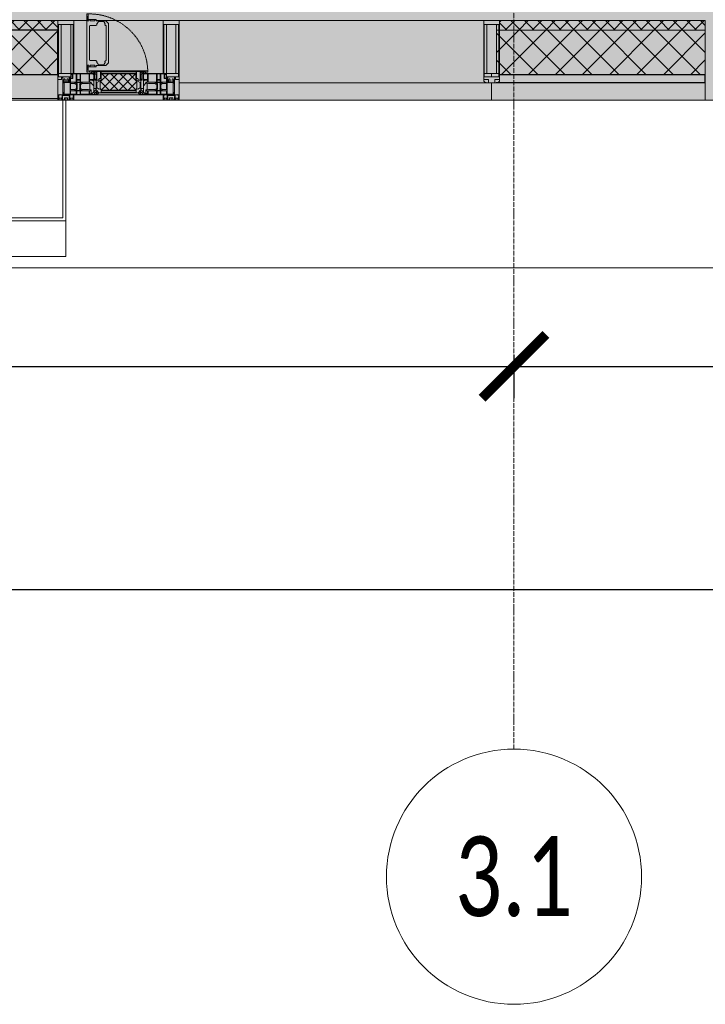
# Model space of a CAD drawing. Header units: millimetres. Extents: x -88210283 to 7466349, y -86687 to 22351.
# Tile 23 of 256: x 42768 to 44918, y -52569 to -49482. Entities that reach past the tile are written whole.
import ezdxf

# ---------------------------------------------------------------- set-up
doc = ezdxf.new("R2010")
doc.units = ezdxf.units.MM
doc.linetypes.add('-D1-02х01', pattern=[3, 2, -1])
doc.linetypes.add('-D1d1-15x02', pattern=[19, 15, -2, 0, -2])
doc.layers.get('Defpoints').update_dxf_attribs({"color": 31})
for name, color, linetype, lineweight in [('_0', 7, 'Continuous', 13), ('A-200-M_WALL', 7, 'Continuous', 5), ('A-200-M_WALL_PAT', 7, 'Continuous', 5), ('A-214-M_CURT_WALL', 7, 'Continuous', 5), ('A-215-M_CURT_PANEL', 7, 'Continuous', 5), ('A-280-M_COLUMN', 7, 'Continuous', 5), ('A-314-M_WINDOW', 7, 'Continuous', 5), ('Z-060-M_DETAIL', 7, 'Continuous', 5), ('Ограждение', 7, 'Continuous', 5), ('Оси', 7, 'Continuous', 5), ('Поручни', 7, 'Continuous', 5)]:
    doc.layers.add(name, color=color, linetype=linetype, lineweight=lineweight)
doc.styles.add('Calibri Light', font='Calibri light.ttf', dxfattribs={"width": 0.75, "height": 250})
doc.styles.add('fl_iso paper', font='isocpeur.ttf', dxfattribs={"width": 0.8, "oblique": 10})
doc.dimstyles.new('In tre 1_100', dxfattribs={"dimscale": 100, "dimtxt": 2.5, "dimasz": 2, "dimexe": 1, "dimexo": 0.7, "dimgap": 0.6, "dimtad": 1, "dimdec": 0, "dimrnd": 5, "dimzin": 0, "dimdsep": 46, "dimtxsty": 'fl_iso paper', "dimblk": 'ARCHTICK', "dimcen": 0, "dimdle": 1, "dimadec": 0, "dimazin": 0, "dimtfac": 1, "dimtdec": 0, "dimtofl": 0, "dimtmove": 1, "dimatfit": 3, "dimldrblk": 'DOT', "dimfxl": 40, "dimtfillclr": 256, "dimtolj": 1, "dimtzin": 0, "dimarcsym": 1})
pattern_1 = [(45, (0, 0), (-21.2132, 21.2132), []), (135, (0, 0), (-21.2132, -21.2132), [])]
pattern_2 = [(45, (0, 0), (-42.4264, 42.4264), []), (135, (0, 0), (-42.4264, -42.4264), [])]

# ---------------------------------------------------------------- blocks, each defined once
blk = doc.blocks.new('A_PAN_Створка - 383мм-V22-50_AS_Plan_15')
at = {"layer": 'A-215-M_CURT_PANEL'}
h = blk.add_hatch(dxfattribs=at)
h.set_pattern_fill('FP_21', color=256, style=0, pattern_type=2)
h.set_pattern_definition([(225, (6900, -754.981), (14.142136, -14.142136), []), (315, (6900, -754.981), (14.142136, 14.142136), [])])
h.paths.add_polyline_path([(38.8, -31.8), (-54.5, -31.8), (-54.9, -34.1), (-57.2, -36.4), (-57.2, -60.8), (-54.6, -63.4), (-53.6, -82.7), (54.6, -81.8), (54.6, -63.4), (57.2, -60.8), (57.2, -36.4), (54.9, -34.1), (54.5, -31.8)])
at = {"layer": 'A-314-M_WINDOW'}
for p, q in [((-67.9, -17), (-171, -17)), ((-171, -17), (-171, -57)), ((-171, -18.5), (-153.5, -18.5)), ((-153.5, -18.5), (-152, -20)), ((-152, -20), (-152, -73.5)), ((-150.5, -17), (-150.5, -29.4)), ((-132.4, -18.6), (-150.5, -18.6)), ((-150.5, -29.4), (-132.4, -29.4)), ((-132.4, -29.4), (-132.4, -18.6)), ((-131, -18.2), (-131, -29.5)), ((-120.8, -18.2), (-131, -18.2)), ((-131, -29.5), (-120.8, -29.5)), ((-120.8, -18.2), (-120.8, -29.5)), ((-119.3, -18.6), (-92.5, -18.6)), ((-119.3, -29.4), (-119.3, -18.6)), ((-92.5, -29.4), (-119.3, -29.4)), ((-92.5, -18.6), (-92.5, -29.4)), ((-90.8, -18.5), (-90.8, -29.4)), ((-87.3, -18.5), (-90.8, -18.5)), ((-90.8, -29.4), (-85.9, -29.4)), ((-87.3, -20.4), (-87.3, -18.5)), ((-87.3, -20.4), (-87.3, -21.9)), ((-84.8, -20.4), (-87.3, -20.4)), ((-87.3, -21.9), (-85.9, -21.9)), ((-85.9, -18.2), (-85.9, -20.4)), ((-75.9, -18.2), (-85.9, -18.2)), ((-85.9, -21.9), (-85.9, -29.4)), ((-85.9, -29.4), (-85.9, -32.5)), ((-83.4, -20.4), (-84.8, -20.4)), ((-70, -33.8), (-83.4, -20.4)), ((-78, -84), (-78, -23.5)), ((-78, -23.5), (-67.9, -23.5)), ((-75.9, -21.5), (-75.9, -18.2)), ((-75.9, -21.5), (-75.9, -23.5)), ((-74.9, -21.5), (-75.9, -21.5)), ((-75.9, -23.5), (-73, -23.5)), ((-74.9, -17.9), (-74.9, -21.5)), ((-68.9, -17.9), (-74.9, -17.9)), ((-67.2, -29.3), (-73, -23.5)), ((-61.4, -23.5), (-70, -32.1)), ((-68.9, -21.5), (-68.9, -17.9)), ((-67.9, -21.5), (-68.9, -21.5)), ((67.9, -17), (-67.9, -17)), ((-61.4, -23.5), (-67.9, -17)), ((-67.9, -17), (-67.9, -23.5)), ((-67.9, -17), (67.9, -17)), ((-67.9, -21.5), (-67.9, -23.5)), ((-67.9, -23.5), (-64.6, -26.8)), ((-67.9, -23.5), (-64.6, -26.8)), ((-64.6, -26.8), (-67.2, -29.3)), ((-64.6, -26.8), (-61.4, -23.5)), ((61.4, -23.5), (-61.4, -23.5)), ((67.9, -17), (61.4, -23.5)), ((70, -32.1), (61.4, -23.5)), ((61.4, -23.5), (64.6, -26.8)), ((67.9, -23.5), (64.6, -26.8)), ((64.6, -26.8), (67.9, -23.5)), ((64.6, -26.8), (67.2, -29.3)), ((67.2, -29.3), (73, -23.5)), ((67.9, -23.5), (67.9, -17)), ((171, -17), (67.9, -17)), ((67.9, -21.5), (67.9, -23.5)), ((67.9, -21.5), (68.9, -21.5)), ((67.9, -23.5), (78, -23.5)), ((68.9, -17.9), (74.9, -17.9)), ((68.9, -21.5), (68.9, -17.9)), ((70, -33.8), (83.4, -20.4)), ((75.9, -23.5), (73, -23.5)), ((74.9, -17.9), (74.9, -21.5)), ((74.9, -21.5), (75.9, -21.5)), ((75.9, -18.2), (85.9, -18.2)), ((75.9, -21.5), (75.9, -18.2)), ((75.9, -21.5), (75.9, -23.5)), ((78, -23.5), (78, -84)), ((83.4, -20.4), (84.8, -20.4)), ((84.8, -20.4), (87.3, -20.4)), ((85.9, -18.2), (85.9, -20.4)), ((85.9, -21.9), (85.9, -29.4)), ((87.3, -21.9), (85.9, -21.9)), ((85.9, -29.4), (85.9, -32.5)), ((90.8, -29.4), (85.9, -29.4)), ((87.3, -18.5), (90.8, -18.5)), ((87.3, -20.4), (87.3, -18.5)), ((87.3, -20.4), (87.3, -21.9)), ((90.8, -18.5), (90.8, -29.4)), ((92.5, -18.6), (92.5, -29.4)), ((119.3, -18.6), (92.5, -18.6)), ((92.5, -29.4), (119.3, -29.4)), ((119.3, -29.4), (119.3, -18.6)), ((120.8, -18.2), (120.8, -29.5)), ((120.8, -18.2), (131, -18.2)), ((131, -29.5), (120.8, -29.5)), ((131, -18.2), (131, -29.5)), ((132.4, -18.6), (150.5, -18.6)), ((132.4, -29.4), (132.4, -18.6)), ((150.5, -29.4), (132.4, -29.4)), ((150.5, -17), (150.5, -29.4)), ((153.5, -18.5), (152, -20)), ((152, -20), (152, -73.5)), ((171, -18.5), (153.5, -18.5)), ((171, -57), (171, -17)), ((-171, -55.5), (-152, -55.5)), ((-171, -57), (-156, -57)), ((-153, -60), (-153, -73.5)), ((-150.5, -33.6), (-150.5, -68)), ((-136.3, -33.6), (-150.5, -33.6)), ((-136.4, -52.4), (-150.5, -52.4)), ((-150.5, -56.6), (-132.4, -56.6)), ((-137.2, -31), (-135.8, -35)), ((-132.5, -31), (-137.2, -31)), ((-137.2, -54.8), (-135.8, -50.8)), ((-132.5, -54.8), (-137.2, -54.8)), ((-132.1, -36.8), (-135.8, -35)), ((-132.1, -49), (-135.8, -50.8)), ((-132.5, -31.9), (-133.4, -33.7)), ((-133.4, -33.7), (-130.1, -35.3)), ((-133.4, -52), (-130.1, -50.4)), ((-132.5, -53.8), (-133.4, -52)), ((-132.5, -31.9), (-132.5, -31)), ((-132.5, -53.8), (-132.5, -54.8)), ((-132.4, -56.6), (-132.4, -82.5)), ((-132.1, -49), (-132.1, -36.8)), ((-131, -30.9), (-131, -33)), ((-120.8, -30.9), (-131, -30.9)), ((-129.4, -34.6), (-131, -33)), ((-129.4, -51.1), (-131, -52.7)), ((-131, -55.1), (-131, -52.7)), ((-120.8, -55.1), (-131, -55.1)), ((-131, -56.5), (-131, -62.6)), ((-131, -56.5), (-120.8, -56.5)), ((-130.1, -35.3), (-129.4, -34.6)), ((-130.1, -35.3), (-130.1, -50.4)), ((-130.1, -50.4), (-129.4, -51.1)), ((-122.4, -34.6), (-120.8, -33)), ((-121.7, -35.3), (-122.4, -34.6)), ((-121.7, -50.4), (-122.4, -51.1)), ((-122.4, -51.1), (-120.8, -52.7)), ((-118.4, -33.7), (-121.7, -35.3)), ((-121.7, -35.3), (-121.7, -50.4)), ((-118.4, -52), (-121.7, -50.4)), ((-120.8, -30.9), (-120.8, -33)), ((-120.8, -55.1), (-120.8, -52.7)), ((-120.8, -56.5), (-120.8, -62.6)), ((-119.7, -36.8), (-115.9, -35)), ((-119.7, -49), (-119.7, -36.8)), ((-119.7, -49), (-115.9, -50.8)), ((-119.3, -31), (-114.6, -31)), ((-119.3, -31.9), (-119.3, -31)), ((-119.3, -31.9), (-118.4, -33.7)), ((-119.3, -53.8), (-118.4, -52)), ((-119.3, -53.8), (-119.3, -54.8)), ((-119.3, -54.8), (-114.6, -54.8)), ((-119.3, -56.6), (-119.3, -82.5)), ((-92.5, -56.6), (-119.3, -56.6)), ((-114.6, -31), (-115.9, -35)), ((-114.6, -54.8), (-115.9, -50.8)), ((-94.1, -33.5), (-115.4, -33.5)), ((-94.1, -52.5), (-115.3, -52.5)), ((-89.9, -35.1), (-94.1, -33.5)), ((-89.9, -50.9), (-94.1, -52.5)), ((-92.5, -56.6), (-92.5, -82.5)), ((-90.8, -56.6), (-85.9, -56.6)), ((-90.8, -62.7), (-90.8, -56.6)), ((-89.9, -32.5), (-89.9, -35.1)), ((-85.9, -32.5), (-89.9, -32.5)), ((-89.9, -35.1), (-89.9, -50.9)), ((-89.9, -52.2), (-89.9, -50.9)), ((-89.9, -52.2), (-88.6, -53.5)), ((-85.9, -53.5), (-88.6, -53.5)), ((-85.9, -53.5), (-78, -45.6)), ((-85.9, -56.6), (-85.9, -53.5)), ((-80.4, -61.1), (-80.4, -62.7)), ((-78, -61.1), (-80.4, -61.1)), ((-78, -36.8), (-70, -36.8)), ((-78, -45.6), (-78, -36.8)), ((-78, -66.1), (-78, -61.1)), ((-70, -32.1), (-70, -62.5)), ((-70, -36.8), (-70, -33.8)), ((70, -62.5), (70, -32.1)), ((70, -36.8), (70, -33.8)), ((78, -36.8), (70, -36.8)), ((78, -45.6), (78, -36.8)), ((85.9, -53.5), (78, -45.6)), ((78, -61.1), (80.4, -61.1)), ((78, -66.1), (78, -61.1)), ((80.4, -61.1), (80.4, -62.7)), ((85.9, -32.5), (89.9, -32.5)), ((85.9, -53.5), (88.6, -53.5)), ((85.9, -56.6), (85.9, -53.5)), ((90.8, -56.6), (85.9, -56.6)), ((89.9, -52.2), (88.6, -53.5)), ((89.9, -32.5), (89.9, -35.1)), ((89.9, -35.1), (94.1, -33.5)), ((89.9, -35.1), (89.9, -50.9)), ((89.9, -50.9), (94.1, -52.5)), ((89.9, -52.2), (89.9, -50.9)), ((90.8, -62.7), (90.8, -56.6)), ((92.5, -56.6), (119.3, -56.6)), ((92.5, -56.6), (92.5, -82.5)), ((94.1, -33.5), (115.4, -33.5)), ((94.1, -52.5), (115.3, -52.5)), ((114.6, -31), (115.9, -35)), ((119.3, -31), (114.6, -31)), ((114.6, -54.8), (115.9, -50.8)), ((119.3, -54.8), (114.6, -54.8)), ((119.7, -36.8), (115.9, -35)), ((119.7, -49), (115.9, -50.8)), ((119.3, -31.9), (118.4, -33.7)), ((118.4, -33.7), (121.7, -35.3)), ((118.4, -52), (121.7, -50.4)), ((119.3, -53.8), (118.4, -52)), ((119.3, -31.9), (119.3, -31)), ((119.3, -53.8), (119.3, -54.8)), ((119.3, -56.6), (119.3, -82.5)), ((119.7, -49), (119.7, -36.8)), ((120.8, -30.9), (120.8, -33)), ((120.8, -30.9), (131, -30.9)), ((122.4, -34.6), (120.8, -33)), ((122.4, -51.1), (120.8, -52.7)), ((120.8, -55.1), (120.8, -52.7)), ((120.8, -55.1), (131, -55.1)), ((120.8, -56.5), (120.8, -62.6)), ((131, -56.5), (120.8, -56.5)), ((121.7, -35.3), (122.4, -34.6)), ((121.7, -35.3), (121.7, -50.4)), ((121.7, -50.4), (122.4, -51.1)), ((129.4, -34.6), (131, -33)), ((130.1, -35.3), (129.4, -34.6)), ((130.1, -50.4), (129.4, -51.1)), ((129.4, -51.1), (131, -52.7)), ((133.4, -33.7), (130.1, -35.3)), ((130.1, -35.3), (130.1, -50.4)), ((133.4, -52), (130.1, -50.4)), ((131, -30.9), (131, -33)), ((131, -55.1), (131, -52.7)), ((131, -56.5), (131, -62.6)), ((132.1, -36.8), (135.8, -35)), ((132.1, -49), (132.1, -36.8)), ((132.1, -49), (135.8, -50.8)), ((150.5, -56.6), (132.4, -56.6)), ((132.4, -56.6), (132.4, -82.5)), ((132.5, -31), (137.2, -31)), ((132.5, -31.9), (132.5, -31)), ((132.5, -31.9), (133.4, -33.7)), ((132.5, -53.8), (133.4, -52)), ((132.5, -53.8), (132.5, -54.8)), ((132.5, -54.8), (137.2, -54.8)), ((137.2, -31), (135.8, -35)), ((137.2, -54.8), (135.8, -50.8)), ((136.3, -33.6), (150.5, -33.6)), ((136.4, -52.4), (150.5, -52.4)), ((150.5, -33.6), (150.5, -68)), ((171, -55.5), (152, -55.5)), ((153, -73.5), (153, -60)), ((156, -57), (171, -57)), ((-153, -73.5), (-150, -73.5)), ((-150.5, -68), (-143.5, -68)), ((-150.5, -69.5), (-150.5, -73.5)), ((-145, -69.5), (-150.5, -69.5)), ((-150, -73.5), (-150, -84)), ((-150, -84), (-78, -84)), ((-148.5, -81), (-148.5, -82.5)), ((-143.5, -81), (-148.5, -81)), ((-148.5, -82.5), (-132.4, -82.5)), ((-145, -69.5), (-145, -79.5)), ((-143.5, -68), (-143.5, -81)), ((-120.8, -62.6), (-131, -62.6)), ((-131, -64.6), (-120.8, -64.6)), ((-131, -82.5), (-131, -64.6)), ((-131, -82.5), (-120.8, -82.5)), ((-120.8, -82.5), (-120.8, -64.6)), ((-119.3, -82.5), (-92.5, -82.5)), ((-73.9, -87.5), (-91.5, -87.5)), ((-91.5, -87.5), (-91.5, -92)), ((-91.5, -92), (91.5, -92)), ((-80.4, -62.7), (-90.8, -62.7)), ((-90.8, -64.6), (-90.8, -82.5)), ((-80.1, -64.6), (-90.8, -64.6)), ((-90.8, -82.5), (-79.5, -82.5)), ((-78, -84), (-85, -84)), ((-85, -84), (-85, -87.5)), ((-85, -87.5), (-78, -87.5)), ((-80.1, -66.1), (-80.1, -64.6)), ((-78, -66.1), (-80.1, -66.1)), ((-79.5, -80.6), (-78, -80.6)), ((-79.5, -82.5), (-79.5, -80.6)), ((-78, -87.5), (-78, -84)), ((-78, -84), (-73.9, -84)), ((-70, -62.5), (-73.9, -62.5)), ((-73.9, -62.5), (-73.9, -87.5)), ((73.9, -62.5), (70, -62.5)), ((73.9, -87.5), (73.9, -62.5)), ((73.9, -84), (78, -84)), ((91.5, -87.5), (73.9, -87.5)), ((78, -66.1), (80.1, -66.1)), ((79.5, -80.6), (78, -80.6)), ((78, -87.5), (78, -84)), ((78, -84), (85, -84)), ((78, -84), (150, -84)), ((85, -87.5), (78, -87.5)), ((79.5, -82.5), (79.5, -80.6)), ((90.8, -82.5), (79.5, -82.5)), ((80.1, -64.6), (90.8, -64.6)), ((80.1, -66.1), (80.1, -64.6)), ((80.4, -62.7), (90.8, -62.7)), ((85, -84), (85, -87.5)), ((90.8, -64.6), (90.8, -82.5)), ((91.5, -92), (91.5, -87.5)), ((119.3, -82.5), (92.5, -82.5)), ((120.8, -62.6), (131, -62.6)), ((120.8, -82.5), (120.8, -64.6)), ((131, -64.6), (120.8, -64.6)), ((131, -82.5), (120.8, -82.5)), ((131, -82.5), (131, -64.6)), ((148.5, -82.5), (132.4, -82.5)), ((143.5, -68), (143.5, -81)), ((150.5, -68), (143.5, -68)), ((143.5, -81), (148.5, -81)), ((145, -69.5), (150.5, -69.5)), ((145, -69.5), (145, -79.5)), ((148.5, -81), (148.5, -82.5)), ((150, -84), (150, -73.5)), ((150, -73.5), (153, -73.5)), ((150.5, -69.5), (150.5, -73.5))]:
    blk.add_line(p, q, dxfattribs=at)
for centre, start, end in [((-156, -60), 0, 90), ((156, -60), 90, 180)]:
    blk.add_arc(centre, 3, start, end, dxfattribs=at)
at = {"layer": 'A-314-M_WINDOW', "linetype": '-D1-02х01'}
blk.add_arc((91.4, -87.5), 183, 181.4091, 271.1445, dxfattribs=at)
at = {"layer": 'Z-060-M_DETAIL'}
for p, q in [((-70, -32.1), (-61.4, -23.5)), ((61.4, -23.5), (-61.4, -23.5)), ((-54.9, -25.8), (-53.9, -24.8)), ((-54.9, -29.5), (-54.9, -25.8)), ((-53.9, -30.5), (-54.9, -29.5)), ((-53.9, -24.8), (53.9, -24.8)), ((53.9, -30.5), (-53.9, -30.5)), ((54.9, -25.8), (53.9, -24.8)), ((53.9, -30.5), (54.9, -29.5)), ((54.9, -29.5), (54.9, -25.8)), ((70, -32.1), (61.4, -23.5)), ((-70, -62.5), (-70, -32.1)), ((-67.8, -38.3), (-65.7, -37.4)), ((-67.8, -55.7), (-67.8, -38.3)), ((-66, -56.5), (-67.8, -55.7)), ((-66, -56.5), (-62, -59.1)), ((-65.7, -37.4), (-60.8, -34.7)), ((-62, -59.1), (-60.7, -61)), ((-60.8, -34.7), (-57.3, -35.9)), ((-60.7, -61), (-57.4, -61)), ((-57.4, -61), (-54.9, -63.5)), ((-55.2, -33.8), (-57.3, -35.9)), ((-54.9, -34.1), (-57.2, -36.4)), ((-57.2, -36.4), (-57.2, -60.8)), ((-57.2, -60.8), (-54.6, -63.4)), ((-55.2, -33.8), (-54.8, -31.5)), ((-54.5, -31.8), (-54.9, -34.1)), ((0, -31.5), (-54.8, -31.5)), ((54.5, -31.8), (-54.5, -31.8)), ((0, -31.5), (54.8, -31.5)), ((54.9, -34.1), (54.5, -31.8)), ((54.6, -63.4), (57.2, -60.8)), ((55.2, -33.8), (54.8, -31.5)), ((57.2, -36.4), (54.9, -34.1)), ((57.4, -61), (54.9, -63.5)), ((55.2, -33.8), (57.3, -35.9)), ((57.2, -60.8), (57.2, -36.4)), ((60.8, -34.7), (57.3, -35.9)), ((60.7, -61), (57.4, -61)), ((62, -59.1), (60.7, -61)), ((65.7, -37.4), (60.8, -34.7)), ((66, -56.5), (62, -59.1)), ((67.8, -38.3), (65.7, -37.4)), ((66, -56.5), (67.8, -55.7)), ((67.8, -55.7), (67.8, -38.3)), ((70, -62.5), (70, -32.1)), ((-91.5, -87.5), (-73.9, -87.5)), ((-91.5, -92), (-91.5, -87.5)), ((-91.5, -92), (91.5, -92)), ((-83.4, -90.3), (-83.4, -87.5)), ((-83.4, -90.3), (-69.4, -90.3)), ((-73.9, -62.5), (-70, -62.5)), ((-73.9, -87.5), (-73.9, -62.5)), ((-69.4, -66.5), (-73.9, -66.5)), ((-73.9, -81.5), (-69.4, -81.5)), ((-69.4, -85.5), (-73.9, -85.5)), ((-69.4, -81.5), (-69.4, -66.5)), ((-69.4, -90.3), (-69.4, -85.5)), ((-61.7, -62.5), (-67.9, -62.5)), ((-67.9, -62.5), (-67.9, -89.3)), ((-67.9, -89.3), (-66.9, -90.3)), ((-66.9, -90.3), (-57.4, -90.3)), ((-61.7, -64.9), (-61.7, -62.5)), ((-60.1, -67.7), (-61.7, -64.9)), ((-56.4, -67.7), (-60.1, -67.7)), ((-57.4, -90.3), (-56.4, -89.4)), ((-56.4, -89.4), (-56.4, -67.7)), ((-54.9, -63.5), (-54.9, -81.9)), ((-54.9, -81.9), (-53.8, -83)), ((-54.9, -85.6), (-53.9, -84.6)), ((-54.9, -89.3), (-54.9, -85.6)), ((-53.9, -90.3), (-54.9, -89.3)), ((-54.6, -63.4), (-54.6, -81.8)), ((-54.6, -81.8), (-53.6, -82.7)), ((-53.9, -84.6), (53.9, -84.6)), ((53.9, -90.3), (-53.9, -90.3)), ((53.8, -83), (-53.8, -83)), ((-53.6, -82.7), (53.6, -82.7)), ((53.6, -82.7), (54.6, -81.8)), ((54.9, -81.9), (53.8, -83)), ((54.9, -85.6), (53.9, -84.6)), ((53.9, -90.3), (54.9, -89.3)), ((54.6, -81.8), (54.6, -63.4)), ((54.9, -63.5), (54.9, -81.9)), ((54.9, -89.3), (54.9, -85.6)), ((56.4, -67.7), (60.1, -67.7)), ((56.4, -89.4), (56.4, -67.7)), ((57.4, -90.3), (56.4, -89.4)), ((66.9, -90.3), (57.4, -90.3)), ((60.1, -67.7), (61.7, -64.9)), ((61.7, -62.5), (67.9, -62.5)), ((61.7, -64.9), (61.7, -62.5)), ((67.9, -89.3), (66.9, -90.3)), ((67.9, -62.5), (67.9, -89.3)), ((69.4, -66.5), (73.9, -66.5)), ((69.4, -81.5), (69.4, -66.5)), ((73.9, -81.5), (69.4, -81.5)), ((69.4, -85.5), (73.9, -85.5)), ((69.4, -90.3), (69.4, -85.5)), ((83.4, -90.3), (69.4, -90.3)), ((73.9, -62.5), (70, -62.5)), ((73.9, -87.5), (73.9, -62.5)), ((91.5, -87.5), (73.9, -87.5)), ((83.4, -90.3), (83.4, -87.5)), ((91.5, -92), (91.5, -87.5))]:
    blk.add_line(p, q, dxfattribs=at)
at = {"layer": 'Z-060-M_DETAIL', "color": 9, "true_color": 0xc8c8c8}
for p, q in [((95.1, -87.5), (95.1, -105.1)), ((99.6, -87.5), (95.1, -87.5)), ((99.6, -270.5), (99.6, -87.5)), ((39.7, -109), (31.1, -117.6)), ((31.1, -117.6), (31.1, -240.4)), ((70.1, -109), (39.7, -109)), ((41.4, -123.8), (43.5, -121.7)), ((45, -113.3), (42.3, -118.2)), ((42.3, -118.2), (43.5, -121.7)), ((45.9, -111.2), (45, -113.3)), ((63.3, -111.2), (45.9, -111.2)), ((64.1, -113), (63.3, -111.2)), ((64.1, -113), (66.7, -117)), ((66.7, -117), (68.6, -118.3)), ((68.6, -118.3), (68.6, -121.6)), ((68.6, -121.6), (71.1, -124.1)), ((70.1, -105.1), (70.1, -109)), ((95.1, -105.1), (70.1, -105.1)), ((74.1, -109.6), (74.1, -105.1)), ((89.1, -109.6), (74.1, -109.6)), ((89.1, -105.1), (89.1, -109.6)), ((93.1, -109.6), (93.1, -105.1)), ((97.9, -109.6), (93.1, -109.6)), ((97.9, -95.6), (95.1, -95.6)), ((97.9, -95.6), (97.9, -109.6)), ((41.4, -123.8), (39.1, -124.2)), ((39.1, -179), (39.1, -124.2)), ((71.1, -124.1), (89.5, -124.1)), ((89.5, -124.1), (90.6, -125.2)), ((90.6, -125.2), (90.6, -232.8)), ((39.1, -179), (39.1, -233.8)), ((39.7, -249), (31.1, -240.4)), ((41.4, -234.2), (39.1, -233.8)), ((41.4, -234.2), (43.5, -236.3)), ((42.3, -239.8), (43.5, -236.3)), ((45, -244.7), (42.3, -239.8)), ((45.9, -246.8), (45, -244.7)), ((63.3, -246.8), (45.9, -246.8)), ((64.1, -245), (63.3, -246.8)), ((64.1, -245), (66.7, -241)), ((66.7, -241), (68.6, -239.7)), ((68.6, -236.4), (71.1, -233.9)), ((68.6, -239.7), (68.6, -236.4)), ((71.1, -233.9), (89.5, -233.9)), ((89.5, -233.9), (90.6, -232.8)), ((70.1, -249), (39.7, -249)), ((70.1, -252.9), (70.1, -249)), ((95.1, -252.9), (70.1, -252.9)), ((74.1, -248.4), (74.1, -252.9)), ((89.1, -248.4), (74.1, -248.4)), ((89.1, -252.9), (89.1, -248.4)), ((93.1, -248.4), (93.1, -252.9)), ((97.9, -248.4), (93.1, -248.4)), ((95.1, -270.5), (95.1, -252.9)), ((97.9, -262.4), (95.1, -262.4)), ((99.6, -270.5), (95.1, -270.5)), ((97.9, -262.4), (97.9, -248.4))]:
    blk.add_line(p, q, dxfattribs=at)
blk = doc.blocks.new('Rectangular Mullion - 50Wx250H-2623690-50_AS_Plan_15')
at = {"layer": 'Z-060-M_DETAIL'}
for p, q in [((-25, 65.2), (-25, 250)), ((-25, 250), (0, 250)), ((25, 250), (0, 250)), ((25, 84), (25, 250)), ((-23, 237.3), (0, 237.3)), ((-23, 237.3), (-23, 73.6)), ((-14.9, 84), (-14.9, 237.3)), ((23, 237.3), (0, 237.3)), ((14.9, 84), (14.9, 237.3)), ((23, 237.3), (23, 84)), ((-14, 65.2), (-25, 65.2)), ((0, 84), (-23, 84)), ((-0.5, 73.6), (-23, 73.6)), ((-14, 71.3), (-14, 65.2)), ((-10, 71.3), (-14, 71.3)), ((-10, 53), (-10, 71.3)), ((-7, 65.2), (-5.9, 67.3)), ((-7, 65.2), (-7, 54.7)), ((-4.1, 67.3), (-5.9, 67.3)), ((-4.1, 67.3), (-2.9, 65.1)), ((-2.9, 65.1), (-2.9, 57)), ((0, 84), (15, 84)), ((0.5, 73.6), (15, 73.6)), ((4.1, 67.3), (2.9, 65.1)), ((2.9, 65.1), (2.9, 57)), ((4.1, 67.3), (5.9, 67.3)), ((7, 65.2), (5.9, 67.3)), ((7, 65.2), (7, 57)), ((10, 71.3), (12, 71.3)), ((10, 57.4), (10, 71.3)), ((-8.7, 53), (-10, 53)), ((-10, 53), (-10, 17)), ((-8.7, 53), (-7, 54.7)), ((-23.8, 14.6), (-25, 14.2)), ((-25, 0), (-25, 14.2)), ((-22.3, 17), (-23.8, 17)), ((-23.8, 17), (-23.8, 14.6)), ((-22.5, 10.6), (-23.8, 14.6)), ((-22.5, 10.6), (-23.7, 9.9)), ((-23.7, 1.3), (-23.7, 9.9)), ((-23.7, 1.3), (-11.8, 1.3)), ((-23.2, 10.2), (-22.5, 8)), ((-22.5, 8), (-22.5, 4.5)), ((-21.3, 4.5), (-22.5, 4.5)), ((-22.3, 17), (-22.3, 16)), ((-22.3, 16), (-21.3, 16)), ((-19, 17.6), (-21.3, 16)), ((-21.3, 4.5), (-21.3, 6.5)), ((-21.3, 6.5), (-14.2, 6.5)), ((-18.4, 16.6), (-19, 17.6)), ((-7.4, 16.6), (-18.4, 16.6)), ((-14.2, 6.5), (-14.2, 4.5)), ((-13.2, 4.5), (-14.2, 4.5)), ((-13.2, 4.5), (-12.2, 7.2)), ((-12.7, 7.6), (-11.3, 11.4)), ((-12.7, 7.6), (-11.8, 6.9)), ((-12.2, 9), (-12.2, 14.8)), ((-12.2, 14.8), (0, 14.8)), ((-11.8, 1.3), (-11.8, 6.9)), ((-10.5, 11.2), (-11.3, 11.4)), ((-10.5, 1.5), (-10.5, 11.2)), ((-4.8, 1.5), (-10.5, 1.5)), ((-10, 17), (-7.5, 17)), ((-8.5, 23), (-6, 25.5)), ((-8.5, 18.5), (-8.5, 23)), ((-7.5, 18.5), (-8.5, 18.5)), ((-7.5, 17), (-7.5, 18.5)), ((-7.4, 18), (-7.4, 16.6)), ((-6, 18), (-7.4, 18)), ((0, 8), (-4.8, 8)), ((-4.8, 1.5), (-4.8, 8)), ((-2.6, 16.8), (0, 16.8)), ((2.6, 16.8), (0, 16.8)), ((0, 14.8), (0, 16.8)), ((0, 14.8), (0, 16.8)), ((12.2, 14.8), (0, 14.8)), ((0, 0), (0, 8)), ((0, 8), (4.8, 8)), ((0, 0), (0, 8)), ((4.8, 1.5), (4.8, 8)), ((4.8, 1.5), (10.5, 1.5)), ((7.4, 16.6), (18.4, 16.6)), ((10.5, 11.2), (11.3, 11.4)), ((10.5, 1.5), (10.5, 11.2)), ((12.7, 7.6), (11.3, 11.4)), ((12.7, 7.6), (11.8, 6.9)), ((11.8, 1.3), (11.8, 6.9)), ((23.7, 1.3), (11.8, 1.3)), ((12.2, 9), (12.2, 14.8)), ((13.2, 4.5), (12.2, 7.2)), ((13.2, 4.5), (14.2, 4.5)), ((21.3, 6.5), (14.2, 6.5)), ((14.2, 6.5), (14.2, 4.5)), ((19.9, 17), (21.3, 16)), ((22.3, 16), (21.3, 16)), ((21.3, 4.5), (21.3, 6.5)), ((21.3, 4.5), (22.5, 4.5)), ((22.3, 17), (22.3, 16)), ((22.5, 10.6), (23.8, 14.6)), ((22.5, 10.6), (23.7, 9.9)), ((23.2, 10.2), (22.5, 8)), ((22.5, 8), (22.5, 4.5)), ((23.7, 1.3), (23.7, 9.9)), ((23.8, 17), (23.8, 14.6)), ((23.8, 14.6), (25, 14.2)), ((25, 0), (25, 14.2)), ((-25, 0), (0, 0)), ((25, 0), (0, 0))]:
    blk.add_line(p, q, dxfattribs=at)
for centre, start, end in [((-0.5, 73.1), 360, 90), ((0.5, 73.1), 90, 180)]:
    blk.add_arc(centre, 0.5, start, end, dxfattribs=at)
blk = doc.blocks.new('Rectangular Mullion - R_StandardFrame_50Wx250H-4298508-50_AS_Plan_15')
at = {"layer": 'A-214-M_CURT_WALL', "lineweight": 9}
for p, q in [((-25, -250), (-25, 0)), ((-25, 0), (25, 0)), ((25, 0), (25, -17)), ((25, -84), (25, -250)), ((25, -250), (-25, -250))]:
    blk.add_line(p, q, dxfattribs=at)
blk = doc.blocks.new('System Panel - A_PAN_Glass-4299132-50_AS_Plan_15')
at = {"layer": 'A-215-M_CURT_PANEL'}
for p, q in [((476, 55), (-490, 55)), ((-490, 55), (-490, 0)), ((490, 0), (490, 55)), ((-490, 0), (490, 0))]:
    blk.add_line(p, q, dxfattribs=at)
blk = doc.blocks.new('Rectangular Mullion - R_StandardFrame_50Wx250H-3736040-50_AS_Plan_15')
at = {"layer": 'A-214-M_CURT_WALL'}
blk.add_line((8045, -505), (7090, -505), dxfattribs=at)
blk = doc.blocks.new('Rectangular Mullion - 50Wx250H-V4-50_AS_Plan_15')
at = {"layer": 'Z-060-M_DETAIL'}
for p, q in [((-25, 84), (-25, 250)), ((-25, 250), (0, 250)), ((25, 250), (0, 250)), ((25, 65.2), (25, 250)), ((-23, 237.3), (0, 237.3)), ((-23, 237.3), (-23, 84)), ((-14.9, 84), (-14.9, 237.3)), ((23, 237.3), (0, 237.3)), ((14.9, 84), (14.9, 237.3)), ((23, 237.3), (23, 73.6)), ((0, 84), (-15, 84)), ((-0.5, 73.6), (-15, 73.6)), ((-10, 71.3), (-12, 71.3)), ((-10, 57.4), (-10, 71.3)), ((-7, 65.2), (-5.9, 67.3)), ((-7, 65.2), (-7, 57)), ((-4.1, 67.3), (-5.9, 67.3)), ((-4.1, 67.3), (-2.9, 65.1)), ((-2.9, 65.1), (-2.9, 57)), ((0, 84), (23, 84)), ((0.5, 73.6), (23, 73.6)), ((4.1, 67.3), (2.9, 65.1)), ((2.9, 65.1), (2.9, 57)), ((4.1, 67.3), (5.9, 67.3)), ((7, 65.2), (5.9, 67.3)), ((7, 65.2), (7, 54.7)), ((10, 71.3), (14, 71.3)), ((10, 53), (10, 71.3)), ((14, 71.3), (14, 65.2)), ((14, 65.2), (25, 65.2)), ((8.7, 53), (7, 54.7)), ((8.7, 53), (10, 53)), ((10, 53), (10, 17)), ((-23.8, 14.6), (-25, 14.2)), ((-25, 0), (-25, 14.2)), ((-23.8, 17), (-23.8, 14.6)), ((-22.5, 10.6), (-23.8, 14.6)), ((-22.5, 10.6), (-23.7, 9.9)), ((-23.7, 1.3), (-23.7, 9.9)), ((-23.7, 1.3), (-11.8, 1.3)), ((-23.2, 10.2), (-22.5, 8)), ((-22.5, 8), (-22.5, 4.5)), ((-21.3, 4.5), (-22.5, 4.5)), ((-22.3, 17), (-22.3, 16)), ((-22.3, 16), (-21.3, 16)), ((-19.9, 17), (-21.3, 16)), ((-21.3, 4.5), (-21.3, 6.5)), ((-21.3, 6.5), (-14.2, 6.5)), ((-7.4, 16.6), (-18.4, 16.6)), ((-14.2, 6.5), (-14.2, 4.5)), ((-13.2, 4.5), (-14.2, 4.5)), ((-13.2, 4.5), (-12.2, 7.2)), ((-12.7, 7.6), (-11.3, 11.4)), ((-12.7, 7.6), (-11.8, 6.9)), ((-12.2, 9), (-12.2, 14.8)), ((-12.2, 14.8), (0, 14.8)), ((-11.8, 1.3), (-11.8, 6.9)), ((-10.5, 11.2), (-11.3, 11.4)), ((-10.5, 1.5), (-10.5, 11.2)), ((-4.8, 1.5), (-10.5, 1.5)), ((0, 8), (-4.8, 8)), ((-4.8, 1.5), (-4.8, 8)), ((-2.6, 16.8), (0, 16.8)), ((2.6, 16.8), (0, 16.8)), ((0, 14.8), (0, 16.8)), ((0, 14.8), (0, 16.8)), ((12.2, 14.8), (0, 14.8)), ((0, 0), (0, 8)), ((0, 8), (4.8, 8)), ((0, 0), (0, 8)), ((4.8, 1.5), (4.8, 8)), ((4.8, 1.5), (10.5, 1.5)), ((8.5, 23), (6, 25.5)), ((6, 18), (7.4, 18)), ((7.4, 18), (7.4, 16.6)), ((7.4, 16.6), (18.4, 16.6)), ((7.5, 18.5), (8.5, 18.5)), ((7.5, 17), (7.5, 18.5)), ((10, 17), (7.5, 17)), ((8.5, 18.5), (8.5, 23)), ((10.5, 11.2), (11.3, 11.4)), ((10.5, 1.5), (10.5, 11.2)), ((12.7, 7.6), (11.3, 11.4)), ((12.7, 7.6), (11.8, 6.9)), ((11.8, 1.3), (11.8, 6.9)), ((23.7, 1.3), (11.8, 1.3)), ((12.2, 9), (12.2, 14.8)), ((13.2, 4.5), (12.2, 7.2)), ((13.2, 4.5), (14.2, 4.5)), ((21.3, 6.5), (14.2, 6.5)), ((14.2, 6.5), (14.2, 4.5)), ((18.4, 16.6), (19, 17.6)), ((19, 17.6), (21.3, 16)), ((22.3, 16), (21.3, 16)), ((21.3, 4.5), (21.3, 6.5)), ((21.3, 4.5), (22.5, 4.5)), ((22.3, 17), (22.3, 16)), ((22.3, 17), (23.8, 17)), ((22.5, 10.6), (23.8, 14.6)), ((22.5, 10.6), (23.7, 9.9)), ((23.2, 10.2), (22.5, 8)), ((22.5, 8), (22.5, 4.5)), ((23.7, 1.3), (23.7, 9.9)), ((23.8, 17), (23.8, 14.6)), ((23.8, 14.6), (25, 14.2)), ((25, 0), (25, 14.2)), ((-25, 0), (0, 0)), ((25, 0), (0, 0))]:
    blk.add_line(p, q, dxfattribs=at)
for centre, start, end in [((-0.5, 73.1), 360, 90), ((0.5, 73.1), 90, 180)]:
    blk.add_arc(centre, 0.5, start, end, dxfattribs=at)
blk = doc.blocks.new('Rectangular Mullion - R_StandardFrame_50Wx250H-V5-50_AS_Plan_15')
at = {"layer": 'A-214-M_CURT_WALL', "lineweight": 9}
for p, q in [((-25, -17), (-25, 0)), ((-25, 0), (25, 0)), ((25, 0), (25, -250)), ((-25, -250), (-25, -84)), ((25, -250), (-25, -250))]:
    blk.add_line(p, q, dxfattribs=at)
blk = doc.blocks.new('Rectangular Mullion - R_StandardFrame_50Wx250H-3725450-50_AS_Plan_15')
at = {"layer": 'A-214-M_CURT_WALL'}
for p, q in [((22260, -505), (22300.4, -505)), ((22329.9, -505), (22540, -505)), ((22260, -755), (22540, -755))]:
    blk.add_line(p, q, dxfattribs=at)
blk = doc.blocks.new('Rectangular Mullion - 50Wx250H-3156125-50_AS_Plan_15')
at = {"layer": 'Z-060-M_DETAIL'}
for p, q in [((0, 250), (-25, 250)), ((-25, 250), (-25, 237.3)), ((-25, 65.2), (-25, 250)), ((-25, 250), (0, 250)), ((25, 250), (0, 250)), ((25, 250), (0, 250)), ((25, 237.3), (25, 250)), ((25, 65.2), (25, 250)), ((-23, 237.3), (0, 237.3)), ((-23, 237.3), (0, 237.3)), ((-23, 237.3), (-23, 73.6)), ((0, 237.3), (-14.9, 237.3)), ((-14.9, 237.3), (-14.9, 84)), ((-14.9, 84), (-14.9, 237.3)), ((14.9, 237.3), (0, 237.3)), ((0, 237.3), (23, 237.3)), ((23, 237.3), (0, 237.3)), ((14.9, 84), (14.9, 237.3)), ((14.9, 84), (14.9, 237.3)), ((23, 237.3), (23, 73.6)), ((-25, 73.6), (-25, 65.2)), ((-25, 65.2), (-25, 60.2)), ((-10, 65.2), (-25, 65.2)), ((-25, 65.2), (-25, 60.2)), ((-25, 65.2), (-10, 65.2)), ((-10, 65.2), (-25, 65.2)), ((0, 84), (-23, 84)), ((-23, 84), (-23, 73.6)), ((0, 84), (-23, 84)), ((-23, 73.6), (0, 73.6)), ((0, 73.6), (-23, 73.6)), ((-0.5, 73.6), (-23, 73.6)), ((-14.9, 84), (0, 84)), ((-10, 55), (-10, 65.2)), ((-10, 65.2), (-10, 55)), ((-10, 55), (-10, 65.2)), ((0, 84), (14.9, 84)), ((23, 84), (0, 84)), ((0, 84), (0, 73.6)), ((0, 84), (23, 84)), ((0, 73.6), (0, 84)), ((0, 73.6), (23, 73.6)), ((23, 73.6), (0, 73.6)), ((0.5, 73.6), (23, 73.6)), ((10, 65.2), (10, 55)), ((25, 65.2), (10, 65.2)), ((10, 55), (10, 65.2)), ((10, 65.2), (25, 65.2)), ((10, 65.2), (25, 65.2)), ((10, 55), (10, 65.2)), ((23, 73.6), (23, 84)), ((25, 65.2), (25, 73.6)), ((25, 65.2), (25, 60.2)), ((25, 60.2), (25, 65.2)), ((-10, 55), (-14, 55)), ((-14, 55), (-10, 55)), ((-10, 55), (0, 55)), ((0, 55), (-10, 55)), ((0, 55), (10, 55)), ((0, 55), (10, 55)), ((10, 55), (14, 55)), ((10, 55), (14, 55))]:
    blk.add_line(p, q, dxfattribs=at)
for centre, start, end in [((-14, 69.1), 218.9723, 270), ((-14, 69.1), 218.9723, 270), ((-14, 69.1), 218.9723, 270), ((14, 69.1), 270, 321.0277), ((14, 69.1), 270, 321.0277), ((14, 69.1), 270, 321.0277)]:
    blk.add_arc(centre, 14.1, start, end, dxfattribs=at)
blk = doc.blocks.new('Rectangular Mullion - R_InvisibleFrame_50Wx250H-4298507-50_AS_Plan_15')
at = {"layer": 'A-214-M_CURT_WALL', "lineweight": 9}
for p, q in [((-25, -237.3), (-25, -73.6)), ((25, -73.6), (25, -237.3))]:
    blk.add_line(p, q, dxfattribs=at)
blk = doc.blocks.new('Ограждение - Ограждение-5485731-50_AS_Plan_15')
at = {"layer": 'Поручни'}
blk.add_line((-55947.2, -1355), (1285, -1355), dxfattribs=at)
blk = doc.blocks.new('RST_AR_KMN_R22_B1_FCD_rvt-1-50_AS_Plan_15')
at = {"layer": 'A-200-M_WALL_PAT'}
h = blk.add_hatch(dxfattribs=at)
h.set_pattern_fill('FP_6', color=256, style=0, pattern_type=2)
h.set_pattern_definition(pattern_1)
h.paths.add_polyline_path([(6710, -535), (6710, -505), (5690, -505), (5690, -535), (6500.3, -535)])
h = blk.add_hatch(dxfattribs=at)
h.set_pattern_fill('FP_6', color=256, style=0, pattern_type=2)
h.set_pattern_definition(pattern_1)
h.paths.add_polyline_path([(8095, -535), (8740, -535), (8740, -505), (8095, -505), (8095, -517.7), (8084.9, -517.7), (8084.9, -535), (8093, -535)])
h = blk.add_hatch(dxfattribs=at)
h.set_pattern_fill('FP_7', color=256, style=0, pattern_type=2)
h.set_pattern_definition(pattern_2)
h.paths.add_polyline_path([(6710, -675), (6710, -535), (5690, -535), (5690, -675), (6500.3, -675)])
h = blk.add_hatch(dxfattribs=at)
h.set_pattern_fill('FP_7', color=256, style=0, pattern_type=2)
h.set_pattern_definition(pattern_2)
h.paths.add_polyline_path([(8740, -675), (8740, -535), (8084.9, -535), (8084.9, -671), (8093, -671), (8093, -675), (8665.9, -675)])
at = {"layer": 'A-200-M_WALL_PAT', "true_color": 0xeff9fa}
blk.add_hatch(color=7, dxfattribs=at).paths.add_polyline_path([(8135.5, -755), (8740, -755), (8740, -700), (8070, -700), (8070, -755), (8095, -755)])
at = {"layer": 'A-200-M_WALL'}
for p, q in [((6710, -505), (5690, -505)), ((6710, -535), (6710, -505)), ((8740, -505), (8095, -505)), ((8740, -535), (8740, -505)), ((8740, -535), (8084.9, -535)), ((8740, -675), (8740, -535)), ((6710, -750), (6710, -675)), ((8070, -700), (8070, -755)), ((8740, -755), (8740, -700)), ((6710, -750), (5690, -750)), ((5690, -755), (6710, -755)), ((6710, -755), (6710, -750)), ((8070, -755), (8740, -755))]:
    blk.add_line(p, q, dxfattribs=at)
at = {"layer": 'A-200-M_WALL', "lineweight": 25}
for p, q in [((6710, -535), (5690, -535)), ((6710, -675), (6710, -535)), ((6710, -675), (5690, -675)), ((8740, -675), (8093, -675)), ((8740, -700), (8740, -675)), ((8740, -700), (8084, -700))]:
    blk.add_line(p, q, dxfattribs=at)
at = {"layer": 'A-280-M_COLUMN', "lineweight": 18}
for p, q in [((6735, -755), (6725, -755)), ((6725, -755), (6725, -1123.2)), ((6735, -1133.3), (6735, -755)), ((5665, -1133.3), (6735, -1133.3)), ((6725, -1123.2), (5675, -1123.2))]:
    blk.add_line(p, q, dxfattribs=at)
at = {"layer": 'A-280-M_COLUMN'}
for p in [(6735, -1133.3), (5665, -1244.7)]:
    blk.add_line(p, (6735, -1244.7), dxfattribs=at)
at = {"layer": 'A-214-M_CURT_WALL', "lineweight": 5}
for name, p in [('Rectangular Mullion - 50Wx250H-2623690-50_AS_Plan_15', (6735, -755)), ('Rectangular Mullion - R_StandardFrame_50Wx250H-3725450-50_AS_Plan_15', (-15500, 0)), ('Rectangular Mullion - 50Wx250H-V4-50_AS_Plan_15', (7065, -755)), ('Rectangular Mullion - R_StandardFrame_50Wx250H-3736040-50_AS_Plan_15', (0, 0)), ('Rectangular Mullion - 50Wx250H-3156125-50_AS_Plan_15', (8070, -755))]:
    blk.add_blockref(name, p, dxfattribs=at)
at = {"layer": 'A-214-M_CURT_WALL', "lineweight": 5, "extrusion": (0, 0, -1), "rotation": 180}
for name, p in [('Rectangular Mullion - R_StandardFrame_50Wx250H-4298508-50_AS_Plan_15', (-6735, -755)), ('Rectangular Mullion - R_StandardFrame_50Wx250H-V5-50_AS_Plan_15', (-7065, -755)), ('Rectangular Mullion - R_InvisibleFrame_50Wx250H-4298507-50_AS_Plan_15', (-8070, -755))]:
    blk.add_blockref(name, p, dxfattribs=at)
at = {"layer": 'A-215-M_CURT_PANEL', "lineweight": 5, "rotation": 180}
blk.add_blockref('A_PAN_Створка - 383мм-V22-50_AS_Plan_15', (6900, -755), dxfattribs=at)
at = {"layer": 'A-215-M_CURT_PANEL', "lineweight": 5}
blk.add_blockref('System Panel - A_PAN_Glass-4299132-50_AS_Plan_15', (7580, -755), dxfattribs=at)
at = {"layer": 'Ограждение', "lineweight": 5}
blk.add_blockref('Ограждение - Ограждение-5485731-50_AS_Plan_15', (36940, 75), dxfattribs=at)
blk = doc.blocks.new('_ArchTick')
at = {"color": 0, "linetype": 'ByBlock', "lineweight": 9, "const_width": 0.15}
blk.add_lwpolyline([(-0.5, -0.5), (0.5, 0.5)], dxfattribs=at)
blk = doc.blocks.new('*D716')
at = {"layer": 'Defpoints', "color": 0, "transparency": 16777216}
for p in [(35918, -50462.7), (44318, -50462.7), (44318, -50568.8)]:
    blk.add_point(p, dxfattribs=at)
at = {"layer": 'Оси', "color": 0, "lineweight": -2, "transparency": 16777216}
for p, q in [((35918, -50532.7), (35918, -50668.8)), ((44318, -50532.7), (44318, -50668.8)), ((35818, -50568.8), (44418, -50568.8))]:
    blk.add_line(p, q, dxfattribs=at)
at = {"layer": 'Оси', "color": 0, "lineweight": -2, "transparency": 16777216, "xscale": 200, "yscale": 200, "zscale": 200, "rotation": 180}
blk.add_blockref('_ArchTick', (35918, -50568.8), dxfattribs=at)
at = {"layer": 'Оси', "color": 0, "lineweight": -2, "transparency": 16777216, "xscale": 200, "yscale": 200, "zscale": 200}
blk.add_blockref('_ArchTick', (44318, -50568.8), dxfattribs=at)
at = {"layer": 'Оси', "color": 0, "transparency": 16777216, "insert": (40118, -50383.8), "char_height": 250, "attachment_point": 5, "style": 'fl_iso paper'}
blk.add_mtext('\\A1;8400', dxfattribs=at)
blk = doc.blocks.new('_DOT')
at = {"color": 0, "linetype": 'ByBlock'}
blk.add_line((-0.5, 0), (-1, 0), dxfattribs=at)
at = {"color": 0, "linetype": 'ByBlock', "const_width": 0.5}
blk.add_lwpolyline([(-0.25, 0, 1), (0.25, 0, 1)], format="xyb", close=True, dxfattribs=at)
blk = doc.blocks.new('*D717')
at = {"layer": 'Defpoints', "color": 0, "transparency": 16777216}
for p in [(35918, -51162.7), (73118, -51162.7), (73118, -51268.8)]:
    blk.add_point(p, dxfattribs=at)
at = {"layer": 'Оси', "color": 0, "lineweight": -2, "transparency": 16777216}
for p, q in [((35918, -51232.7), (35918, -51368.8)), ((73118, -51232.7), (73118, -51368.8)), ((35818, -51268.8), (73218, -51268.8))]:
    blk.add_line(p, q, dxfattribs=at)
at = {"layer": 'Оси', "color": 0, "lineweight": -2, "transparency": 16777216, "xscale": 200, "yscale": 200, "zscale": 200, "rotation": 180}
blk.add_blockref('_ArchTick', (35918, -51268.8), dxfattribs=at)
at = {"layer": 'Оси', "color": 0, "lineweight": -2, "transparency": 16777216, "xscale": 200, "yscale": 200, "zscale": 200}
blk.add_blockref('_ArchTick', (73118, -51268.8), dxfattribs=at)
at = {"layer": 'Оси', "color": 0, "transparency": 16777216, "insert": (54518, -51083.8), "char_height": 250, "attachment_point": 5, "style": 'fl_iso paper'}
blk.add_mtext('\\A1;37200', dxfattribs=at)
blk = doc.blocks.new('*D720')
at = {"layer": 'Defpoints', "color": 0, "transparency": 16777216}
for p in [(44318, -50462.7), (52718, -50568.8), (52718, -51268.8)]:
    blk.add_point(p, dxfattribs=at)
at = {"layer": 'Оси', "color": 0, "lineweight": -2, "transparency": 16777216}
for p, q in [((52718, -51198.8), (52718, -50468.8)), ((44318, -50532.7), (44318, -50668.8)), ((44218, -50568.8), (52818, -50568.8))]:
    blk.add_line(p, q, dxfattribs=at)
at = {"layer": 'Оси', "color": 0, "lineweight": -2, "transparency": 16777216, "xscale": 200, "yscale": 200, "zscale": 200, "rotation": 180}
blk.add_blockref('_ArchTick', (44318, -50568.8), dxfattribs=at)
at = {"layer": 'Оси', "color": 0, "lineweight": -2, "transparency": 16777216, "xscale": 200, "yscale": 200, "zscale": 200}
blk.add_blockref('_ArchTick', (52718, -50568.8), dxfattribs=at)
at = {"layer": 'Оси', "color": 0, "transparency": 16777216, "insert": (48518, -50383.8), "char_height": 250, "attachment_point": 5, "style": 'fl_iso paper'}
blk.add_mtext('\\A1;8400', dxfattribs=at)

msp = doc.modelspace()

# ---------------------------------------------------------------- hatches: boundary and pattern name
at = {"layer": '_0', "transparency": 33554534}
h = msp.add_hatch(color=252, dxfattribs=at)
h.dxf.hatch_style = 1
h.paths.add_polyline_path([(35428, -49734.4), (73878, -49734.4), (73878, -19284.4), (35428, -19284.4)])
h.paths.add_polyline_path([(44528, -41629.4), (44528, -34929.4), (49428, -34929.4), (49428, -36429.4), (51028, -36429.4), (51028, -30029.4), (49428, -30029.4), (49428, -30779.4), (42778, -30779.4), (42778, -28029.4), (44528, -28029.4), (44528, -27979.4), (45303, -27979.4), (45303, -27379.4), (47528, -27379.4), (47528, -27979.4), (53578, -27979.4), (53578, -27379.4), (55478, -27379.4), (55478, -27979.4), (64478, -27979.4), (64478, -26229.4), (67788, -26229.4), (67788, -28219.4), (66578, -28219.4), (66578, -30029.4), (62978, -30029.4), (62978, -30829.4), (59878, -30829.4), (59878, -30029.4), (58628, -30029.4), (58628, -38979.4), (59728, -38979.4), (59728, -38079.4), (62978, -38079.4), (62978, -38979.4), (66878, -38979.4), (66878, -41429.4), (64478, -41429.4), (64478, -41029.4), (59923, -41029.4), (59923, -41629.4), (57898, -41629.4), (57898, -41029.4), (47038, -41029.4), (47038, -41629.4)], flags=16)

# ---------------------------------------------------------------- linework, layer by layer
at = {"layer": '_0', "lineweight": 0}
msp.add_lwpolyline([(35428, -49734.4), (73878, -49734.4), (73878, -19284.4), (35428, -19284.4)], close=True, dxfattribs=at)
at = {"layer": 'Оси', "linetype": '-D1d1-15x02'}
msp.add_line((44318, -51768.8), (44318, -18492.1), dxfattribs=at)
at = {"layer": 'Оси'}
msp.add_circle((44318, -52168.8), 400, dxfattribs=at)

# ---------------------------------------------------------------- block references
at = {"lineweight": 5}
msp.add_blockref('RST_AR_KMN_R22_B1_FCD_rvt-1-50_AS_Plan_15', (36178, -48979.4), dxfattribs=at)

# ---------------------------------------------------------------- texts
at = {"layer": 'Оси', "insert": (44318, -52168.8), "char_height": 250, "width": 869.831, "attachment_point": 5, "style": 'Calibri Light'}
msp.add_mtext('3.1', dxfattribs=at)

# ---------------------------------------------------------------- dimensions: what is measured, and where the dimension line sits
at = {"layer": 'Оси'}
for base, p1, p2, picture, middle in [((44318, -50568.8), (35918, -50462.7), (44318, -50462.7), '*D716', (40118, -50383.8)), ((52718, -50568.8), (44318, -50462.7), (52718, -51268.8), '*D720', (48518, -50383.8)), ((73118, -51268.8), (35918, -51162.7), (73118, -51162.7), '*D717', (54518, -51083.8))]:
    dim = msp.add_linear_dim(base=base, p1=p1, p2=p2, dimstyle='In tre 1_100', dxfattribs=at)
    dim.commit()
    dim.dimension.update_dxf_attribs({"geometry": picture, "text_midpoint": middle})

doc.saveas('drawing.dxf')
